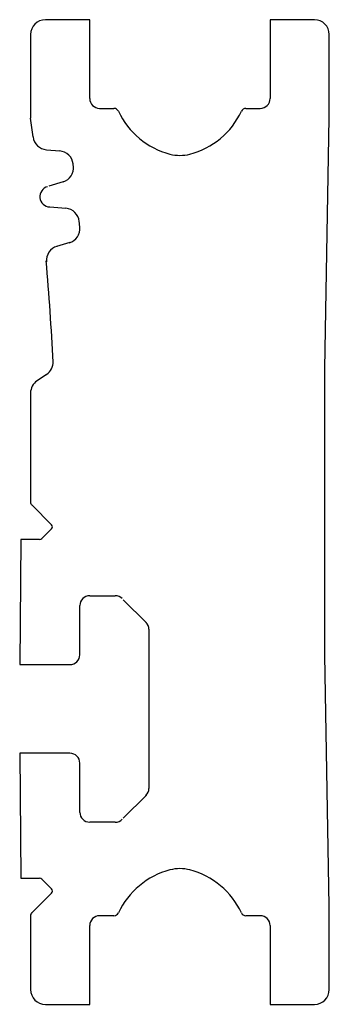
# Model space of a CAD drawing. Header units: millimetres. Extents: x 28 to 59, y 10 to 110.
import ezdxf

# ---------------------------------------------------------------- set-up
doc = ezdxf.new("R2010")
doc.units = ezdxf.units.MM
doc.header["$LTSCALE"] = 7.763308
doc.layers.get('0').update_dxf_attribs({"linetype": 'CONTINUOUS'})

msp = doc.modelspace()

# ---------------------------------------------------------------- linework, layer by layer
at = {"color": 7}
for p, q in [((34.67, 109.69), (30.17, 109.69)), ((34.67, 101.69), (34.67, 109.69)), ((52.97, 109.69), (52.97, 101.69)), ((57.47, 109.69), (52.97, 109.69)), ((28.67, 108.19), (28.67, 99.69)), ((58.97, 99.69), (58.97, 108.19)), ((35.67, 100.69), (37.13, 100.69)), ((50.51, 100.69), (51.97, 100.69)), ((58.52, 74.26), (58.97, 99.69)), ((30.28, 96.49), (31.63, 96.37)), ((33.03, 94.68), (32.99, 95.05)), ((31.99, 93.22), (30.53, 92.77)), ((30.63, 90.69), (32.25, 90.55)), ((32.64, 87.05), (31.31, 86.66)), ((58.52, 45.13), (58.52, 74.26)), ((30.3, 73.66), (29.33, 73.01)), ((28.67, 71.77), (28.67, 60.73)), ((28.82, 60.38), (30.79, 58.4)), ((30.79, 57.98), (29.8, 56.99)), ((27.67, 56.9), (27.57, 44.19)), ((29.59, 56.9), (27.67, 56.9)), ((34.67, 51.19), (37.26, 51.19)), ((33.67, 45.19), (33.67, 50.19)), ((38.07, 50.79), (40.43, 48.44)), ((40.67, 47.78), (40.67, 31.61)), ((58.97, 19.69), (58.52, 45.13)), ((27.57, 44.19), (32.67, 44.19)), ((32.67, 35.19), (27.57, 35.19)), ((27.57, 35.19), (27.67, 22.49)), ((33.67, 29.19), (33.67, 34.19)), ((40.43, 30.95), (38.07, 28.59)), ((37.26, 28.19), (34.67, 28.19)), ((27.67, 22.49), (29.59, 22.49)), ((29.8, 22.4), (30.79, 21.41)), ((30.79, 20.99), (28.82, 19.01)), ((58.97, 11.19), (58.97, 19.69)), ((28.67, 18.66), (28.67, 11.19)), ((37.13, 18.69), (35.67, 18.69)), ((51.97, 18.69), (50.51, 18.69)), ((34.67, 9.69), (34.67, 17.69)), ((52.97, 17.69), (52.97, 9.69)), ((30.17, 9.69), (34.67, 9.69)), ((52.97, 9.69), (57.47, 9.69))]:
    msp.add_line(p, q, dxfattribs=at)
for centre, radius, start, end in [((30.17, 108.19), 1.5, 90, 180), ((57.47, 108.19), 1.5, 0, 90), ((35.67, 101.69), 1, 180, 270), ((51.97, 101.69), 1, 270, 360), ((37.13, 100.19), 0.5, 24.9772, 90), ((44.84, 103.78), 8, 204.9772, 255.2909), ((42.81, 103.78), 8, 284.7091, 335.0228), ((50.51, 100.19), 0.5, 90, 155.0228), ((-268.65, 59.69), 300, 7.2954, 7.6623), ((30.41, 97.98), 1.5, 187.2954, 265.0799), ((31.5, 94.87), 1.5, 6.6852, 85.0799), ((43.82, 99.91), 4, 255.2909, 284.7091), ((31.53, 94.65), 1.5, 287.0953, 6.6419), ((30.65, 91.72), 1.04, 103.6561, 268.5799), ((32.12, 89.05), 1.5, 5.5748, 85.0947), ((-268.65, 59.69), 303.7, 5.4454, 5.5748), ((32.18, 88.48), 1.5, 286.0795, 5.4651), ((31.77, 85.23), 1.5, 106.0795, 184.8594), ((-268.65, 59.69), 300, 2.9086, 4.8807), ((29.46, 74.91), 1.5, 303.9079, 2.9212), ((30.17, 71.77), 1.5, 123.9079, 180), ((29.17, 60.73), 0.5, 180, 225), ((30.58, 58.19), 0.3, 315, 45), ((29.59, 57.2), 0.3, 270, 315), ((34.67, 50.19), 1, 90, 180), ((37.26, 50.19), 1, 45, 90), ((39.67, 47.78), 1, 0, 45), ((32.67, 45.19), 1, 270, 360), ((32.67, 34.19), 1, 0, 90), ((39.67, 31.61), 1, 315, 360), ((34.67, 29.19), 1, 180, 270), ((37.26, 29.19), 1, 270, 315), ((44.84, 15.6), 8, 104.7091, 155.0228), ((43.82, 19.47), 4, 75.2909, 104.7091), ((42.81, 15.6), 8, 24.9772, 75.2909), ((29.59, 22.19), 0.3, 45, 90), ((30.58, 21.2), 0.3, 315, 45), ((29.17, 18.66), 0.5, 135, 180), ((35.67, 17.69), 1, 90, 180), ((37.13, 19.19), 0.5, 270, 335.0228), ((50.51, 19.19), 0.5, 204.9772, 270), ((51.97, 17.69), 1, 0, 90), ((30.17, 11.19), 1.5, 180, 270), ((57.47, 11.19), 1.5, 270, 360)]:
    msp.add_arc(centre, radius, start, end, dxfattribs=at)

doc.saveas('drawing.dxf')
